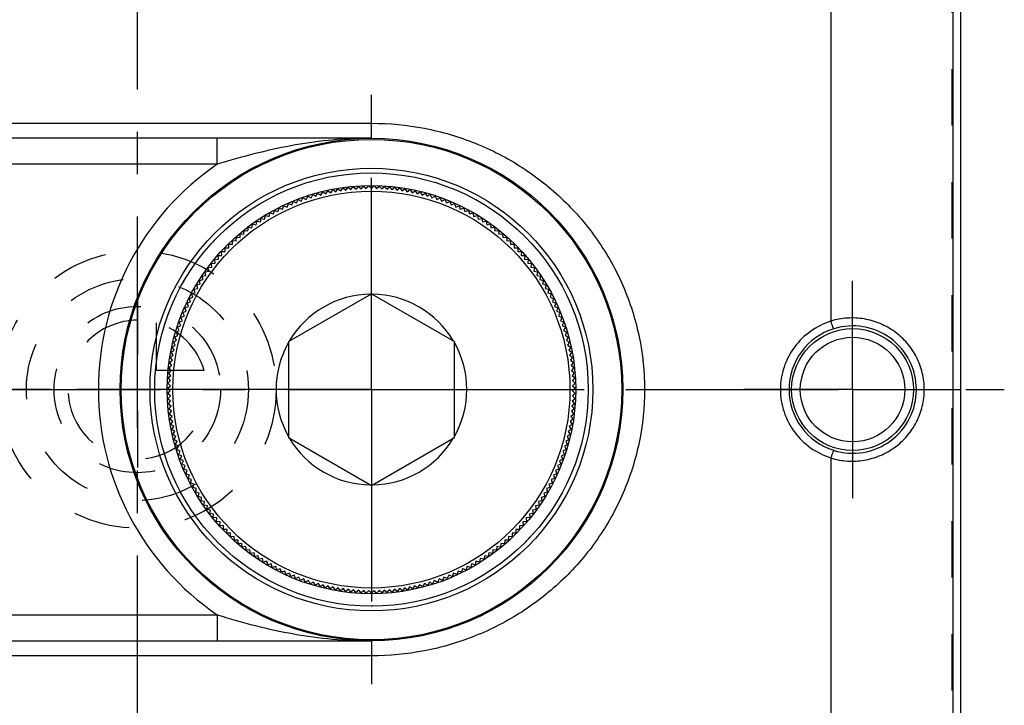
# Model space of a CAD drawing. Header units: millimetres. Extents: x 400 to 600, y 378 to 622.
# Tile 3 of 4: x 486 to 600, y 464 to 543. Entities that reach past the tile are written whole.
import ezdxf

# ---------------------------------------------------------------- set-up
doc = ezdxf.new("R2010")
doc.units = ezdxf.units.MM
doc.header["$LTSCALE"] = 65.185185
doc.linetypes.add('CENTER', pattern=[0.6, 0.375, -0.075, 0.075, -0.075])
doc.linetypes.add('HIDDEN', pattern=[0.2, 0.1, -0.1])
doc.layers.get('0').update_dxf_attribs({"linetype": 'CONTINUOUS'})
for name, color, linetype in [('ACHSEN_S', 7, 'CONTINUOUS'), ('FASEN', 7, 'CONTINUOUS'), ('FLAECHEN', 7, 'CONTINUOUS'), ('KONST.EL_MIT_GEO', 7, 'CONTINUOUS'), ('KURVEN', 7, 'CONTINUOUS')]:
    doc.layers.add(name, color=color, linetype=linetype)

msp = doc.modelspace()

# ---------------------------------------------------------------- linework, layer by layer
at = {"color": 7, "linetype": 'Continuous'}
for p, q in [((580, 592.11), (580, 507.9)), ((580, 492.1), (580, 407.89))]:
    msp.add_line(p, q, dxfattribs=at)
at = {"layer": 'ACHSEN_S', "color": 2, "linetype": 'CENTER'}
for p, q in [((500, 378.2), (500, 621.8)), ((400, 500), (600, 500))]:
    msp.add_line(p, q, dxfattribs=at)
at = {"layer": 'FASEN', "color": 7, "linetype": 'Continuous'}
for radius in [25, 23.56]:
    msp.add_circle((527, 500), radius, dxfattribs=at)
at = {"layer": 'FLAECHEN', "color": 2, "linetype": 'CENTER'}
for p, q in [((527, 500), (527, 534)), ((582.5, 500), (582.5, 512.53)), ((457, 500), (487, 500)), ((527, 500), (493, 500)), ((527, 500), (561, 500)), ((527, 500), (527, 466)), ((582.5, 500), (569.97, 500)), ((582.5, 500), (595.03, 500)), ((582.5, 500), (582.5, 487.47))]:
    msp.add_line(p, q, dxfattribs=at)
at = {"layer": 'KONST.EL_MIT_GEO', "color": 7, "linetype": 'Continuous'}
for p, q in [((595, 383.2), (595, 616.8)), ((594.09, 409.09), (594.09, 590.91)), ((461, 530.73), (527, 530.73)), ((527, 529), (527, 530.73)), ((527, 529), (461, 529)), ((509.22, 526), (509.22, 529)), ((509.22, 526), (461, 526)), ((520.03, 522.13), (520.22, 522.5)), ((520.22, 522.5), (520.59, 522.3)), ((520.59, 522.3), (520.8, 522.67)), ((520.8, 522.67), (521.16, 522.45)), ((521.16, 522.45), (521.38, 522.82)), ((521.38, 522.82), (521.74, 522.59)), ((521.74, 522.59), (521.96, 522.95)), ((521.96, 522.95), (522.31, 522.72)), ((522.31, 522.72), (522.54, 523.07)), ((522.54, 523.07), (522.89, 522.83)), ((522.89, 522.83), (523.13, 523.18)), ((523.13, 523.18), (523.47, 522.93)), ((523.47, 522.93), (523.72, 523.27)), ((523.72, 523.27), (524.06, 523.01)), ((524.06, 523.01), (524.32, 523.35)), ((524.32, 523.35), (524.64, 523.08)), ((524.64, 523.08), (524.91, 523.41)), ((524.91, 523.41), (525.23, 523.13)), ((525.23, 523.13), (525.51, 523.45)), ((525.51, 523.45), (525.82, 523.17)), ((525.82, 523.17), (526.1, 523.48)), ((526.1, 523.48), (526.41, 523.19)), ((526.41, 523.19), (526.7, 523.5)), ((526.7, 523.5), (527, 523.2)), ((527, 523.2), (527.3, 523.5)), ((527.3, 523.5), (527.59, 523.19)), ((527.59, 523.19), (527.9, 523.48)), ((527.9, 523.48), (528.18, 523.17)), ((528.18, 523.17), (528.49, 523.45)), ((528.49, 523.45), (528.77, 523.13)), ((528.77, 523.13), (529.09, 523.41)), ((529.09, 523.41), (529.36, 523.08)), ((529.36, 523.08), (529.68, 523.35)), ((529.68, 523.35), (529.94, 523.01)), ((529.94, 523.01), (530.28, 523.27)), ((530.28, 523.27), (530.53, 522.93)), ((530.53, 522.93), (530.87, 523.18)), ((530.87, 523.18), (531.11, 522.83)), ((531.11, 522.83), (531.46, 523.07)), ((531.46, 523.07), (531.69, 522.72)), ((531.69, 522.72), (532.04, 522.95)), ((532.04, 522.95), (532.26, 522.59)), ((532.26, 522.59), (532.62, 522.82)), ((532.62, 522.82), (532.84, 522.45)), ((532.84, 522.45), (533.2, 522.67)), ((533.2, 522.67), (533.41, 522.3)), ((533.41, 522.3), (533.78, 522.5)), ((533.78, 522.5), (533.97, 522.13)), ((517.28, 521.06), (517.42, 521.46)), ((517.42, 521.46), (517.82, 521.3)), ((517.82, 521.3), (517.97, 521.7)), ((517.97, 521.7), (518.36, 521.53)), ((518.36, 521.53), (518.53, 521.92)), ((518.53, 521.92), (518.91, 521.74)), ((518.91, 521.74), (519.09, 522.13)), ((519.09, 522.13), (519.47, 521.94)), ((519.47, 521.94), (519.65, 522.32)), ((519.65, 522.32), (520.03, 522.13)), ((533.97, 522.13), (534.35, 522.32)), ((534.35, 522.32), (534.53, 521.94)), ((534.53, 521.94), (534.91, 522.13)), ((534.91, 522.13), (535.09, 521.74)), ((535.09, 521.74), (535.47, 521.92)), ((535.47, 521.92), (535.64, 521.53)), ((535.64, 521.53), (536.03, 521.7)), ((536.03, 521.7), (536.18, 521.3)), ((536.18, 521.3), (536.58, 521.46)), ((536.58, 521.46), (536.72, 521.06)), ((515.19, 519.97), (515.29, 520.38)), ((515.29, 520.38), (515.7, 520.26)), ((515.7, 520.26), (515.82, 520.67)), ((515.82, 520.67), (516.22, 520.54)), ((516.22, 520.54), (516.35, 520.94)), ((516.35, 520.94), (516.75, 520.81)), ((516.75, 520.81), (516.88, 521.21)), ((516.88, 521.21), (517.28, 521.06)), ((536.72, 521.06), (537.12, 521.21)), ((537.12, 521.21), (537.25, 520.81)), ((537.25, 520.81), (537.65, 520.94)), ((537.65, 520.94), (537.78, 520.54)), ((537.78, 520.54), (538.18, 520.67)), ((538.18, 520.67), (538.3, 520.26)), ((538.3, 520.26), (538.71, 520.38)), ((538.71, 520.38), (538.81, 519.97)), ((513.22, 518.66), (513.28, 519.08)), ((513.28, 519.08), (513.7, 519.01)), ((513.7, 519.01), (513.77, 519.42)), ((513.77, 519.42), (514.19, 519.34)), ((514.19, 519.34), (514.27, 519.75)), ((514.27, 519.75), (514.68, 519.66)), ((514.68, 519.66), (514.78, 520.07)), ((514.78, 520.07), (515.19, 519.97)), ((538.81, 519.97), (539.22, 520.07)), ((539.22, 520.07), (539.32, 519.66)), ((539.32, 519.66), (539.73, 519.75)), ((539.73, 519.75), (539.81, 519.34)), ((539.81, 519.34), (540.23, 519.42)), ((540.23, 519.42), (540.3, 519.01)), ((540.3, 519.01), (540.72, 519.08)), ((540.72, 519.08), (540.78, 518.66)), ((511.84, 517.56), (511.87, 517.98)), ((511.87, 517.98), (512.29, 517.94)), ((512.29, 517.94), (512.33, 518.36)), ((512.33, 518.36), (512.75, 518.31)), ((512.75, 518.31), (512.8, 518.73)), ((512.8, 518.73), (513.22, 518.66)), ((540.78, 518.66), (541.2, 518.73)), ((541.2, 518.73), (541.25, 518.31)), ((541.25, 518.31), (541.67, 518.36)), ((541.67, 518.36), (541.71, 517.94)), ((541.71, 517.94), (542.13, 517.98)), ((542.13, 517.98), (542.16, 517.56)), ((510.54, 516.35), (510.54, 516.77)), ((510.54, 516.77), (510.97, 516.76)), ((510.97, 516.76), (510.98, 517.19)), ((510.98, 517.19), (511.4, 517.17)), ((511.4, 517.17), (511.42, 517.59)), ((511.42, 517.59), (511.84, 517.56)), ((542.16, 517.56), (542.58, 517.59)), ((542.58, 517.59), (542.6, 517.17)), ((542.6, 517.17), (543.02, 517.19)), ((543.02, 517.19), (543.03, 516.76)), ((543.03, 516.76), (543.46, 516.77)), ((543.46, 516.77), (543.46, 516.35)), ((509.71, 515.92), (510.13, 515.93)), ((509.73, 515.49), (509.71, 515.92)), ((510.13, 515.93), (510.12, 516.35)), ((510.12, 516.35), (510.54, 516.35)), ((543.46, 516.35), (543.88, 516.35)), ((543.88, 516.35), (543.87, 515.93)), ((543.87, 515.93), (544.29, 515.92)), ((544.29, 515.92), (544.27, 515.49)), ((508.55, 514.55), (508.97, 514.6)), ((508.6, 514.13), (508.55, 514.55)), ((508.92, 515.02), (509.35, 515.05)), ((508.97, 514.6), (508.92, 515.02)), ((509.31, 515.47), (509.73, 515.49)), ((509.35, 515.05), (509.31, 515.47)), ((544.27, 515.49), (544.69, 515.47)), ((544.69, 515.47), (544.65, 515.05)), ((544.65, 515.05), (545.08, 515.02)), ((545.08, 515.02), (545.03, 514.6)), ((545.03, 514.6), (545.45, 514.55)), ((545.45, 514.55), (545.4, 514.13)), ((507.83, 513.59), (508.25, 513.66)), ((507.91, 513.18), (507.83, 513.59)), ((508.18, 514.08), (508.6, 514.13)), ((508.25, 513.66), (508.18, 514.08)), ((545.4, 514.13), (545.82, 514.08)), ((545.82, 514.08), (545.75, 513.66)), ((545.75, 513.66), (546.17, 513.59)), ((546.17, 513.59), (546.09, 513.18)), ((507.17, 512.6), (507.58, 512.69)), ((507.26, 512.19), (507.17, 512.6)), ((507.49, 513.1), (507.91, 513.18)), ((507.58, 512.69), (507.49, 513.1)), ((546.09, 513.18), (546.51, 513.1)), ((546.51, 513.1), (546.42, 512.69)), ((546.42, 512.69), (546.83, 512.6)), ((546.83, 512.6), (546.74, 512.19)), ((506.26, 511.05), (506.67, 511.17)), ((506.55, 511.58), (506.96, 511.68)), ((506.67, 511.17), (506.55, 511.58)), ((506.85, 512.09), (507.26, 512.19)), ((506.96, 511.68), (506.85, 512.09)), ((546.74, 512.19), (547.15, 512.09)), ((547.15, 512.09), (547.04, 511.68)), ((547.04, 511.68), (547.45, 511.58)), ((547.45, 511.58), (547.33, 511.17)), ((547.33, 511.17), (547.74, 511.05)), ((505.73, 509.98), (506.13, 510.12)), ((505.88, 509.59), (505.73, 509.98)), ((505.99, 510.52), (506.39, 510.65)), ((506.13, 510.12), (505.99, 510.52)), ((506.39, 510.65), (506.26, 511.05)), ((517.42, 505.53), (527, 511.06)), ((527, 511.06), (536.58, 505.53)), ((547.74, 511.05), (547.61, 510.65)), ((547.61, 510.65), (548.01, 510.52)), ((548.01, 510.52), (547.87, 510.12)), ((547.87, 510.12), (548.27, 509.98)), ((548.27, 509.98), (548.12, 509.59)), ((505.25, 508.89), (505.64, 509.05)), ((505.42, 508.5), (505.25, 508.89)), ((505.48, 509.44), (505.88, 509.59)), ((505.64, 509.05), (505.48, 509.44)), ((548.12, 509.59), (548.52, 509.44)), ((548.52, 509.44), (548.36, 509.05)), ((548.36, 509.05), (548.75, 508.89)), ((548.75, 508.89), (548.58, 508.5)), ((504.82, 507.77), (505.21, 507.95)), ((505.01, 507.39), (504.82, 507.77)), ((505.03, 508.33), (505.42, 508.5)), ((505.21, 507.95), (505.03, 508.33)), ((548.58, 508.5), (548.97, 508.33)), ((548.97, 508.33), (548.79, 507.95)), ((548.79, 507.95), (549.18, 507.77)), ((549.18, 507.77), (548.99, 507.39)), ((504.46, 506.63), (504.83, 506.83)), ((504.66, 506.26), (504.46, 506.63)), ((504.63, 507.2), (505.01, 507.39)), ((504.83, 506.83), (504.63, 507.2)), ((548.99, 507.39), (549.37, 507.2)), ((549.37, 507.2), (549.17, 506.83)), ((549.17, 506.83), (549.54, 506.63)), ((549.54, 506.63), (549.34, 506.26)), ((504.15, 505.48), (504.51, 505.69)), ((504.37, 505.12), (504.15, 505.48)), ((504.3, 506.06), (504.66, 506.26)), ((504.51, 505.69), (504.3, 506.06)), ((517.42, 505.53), (517.42, 494.47)), ((536.58, 494.47), (536.58, 505.53)), ((549.34, 506.26), (549.7, 506.06)), ((549.7, 506.06), (549.49, 505.69)), ((549.49, 505.69), (549.85, 505.48)), ((549.85, 505.48), (549.63, 505.12)), ((503.9, 504.31), (504.25, 504.54)), ((504.14, 503.96), (503.9, 504.31)), ((504.02, 504.9), (504.37, 505.12)), ((504.25, 504.54), (504.02, 504.9)), ((549.63, 505.12), (549.98, 504.9)), ((549.98, 504.9), (549.75, 504.54)), ((549.75, 504.54), (550.1, 504.31)), ((550.1, 504.31), (549.86, 503.96)), ((503.71, 503.13), (504.05, 503.38)), ((503.8, 503.72), (504.14, 503.96)), ((504.05, 503.38), (503.8, 503.72)), ((549.86, 503.96), (550.2, 503.72)), ((550.2, 503.72), (549.95, 503.38)), ((549.95, 503.38), (550.29, 503.13)), ((503.58, 501.94), (503.91, 502.21)), ((503.64, 502.54), (503.97, 502.8)), ((503.91, 502.21), (503.64, 502.54)), ((503.97, 502.8), (503.71, 503.13)), ((550.29, 503.13), (550.03, 502.8)), ((550.03, 502.8), (550.36, 502.54)), ((550.36, 502.54), (550.09, 502.21)), ((550.09, 502.21), (550.42, 501.94)), ((503.51, 500.75), (503.82, 501.03)), ((503.54, 501.34), (503.86, 501.62)), ((503.82, 501.03), (503.54, 501.34)), ((503.86, 501.62), (503.58, 501.94)), ((550.42, 501.94), (550.14, 501.62)), ((550.14, 501.62), (550.46, 501.34)), ((550.46, 501.34), (550.18, 501.03)), ((550.18, 501.03), (550.49, 500.75)), ((503.5, 500.15), (503.81, 500.44)), ((503.8, 499.85), (503.5, 500.15)), ((503.81, 500.44), (503.51, 500.75)), ((503.51, 499.55), (503.8, 499.85)), ((550.49, 500.75), (550.19, 500.44)), ((550.19, 500.44), (550.5, 500.15)), ((550.5, 500.15), (550.2, 499.85)), ((550.2, 499.85), (550.49, 499.55)), ((503.81, 499.26), (503.51, 499.55)), ((503.52, 498.95), (503.81, 499.26)), ((503.84, 498.67), (503.52, 498.95)), ((503.56, 498.36), (503.84, 498.67)), ((550.48, 498.95), (550.16, 498.67)), ((550.16, 498.67), (550.44, 498.36)), ((550.49, 499.55), (550.19, 499.26)), ((550.19, 499.26), (550.48, 498.95)), ((503.88, 498.08), (503.56, 498.36)), ((503.61, 497.76), (503.88, 498.08)), ((503.94, 497.5), (503.61, 497.76)), ((503.67, 497.17), (503.94, 497.5)), ((550.39, 497.76), (550.06, 497.5)), ((550.06, 497.5), (550.33, 497.17)), ((550.44, 498.36), (550.12, 498.08)), ((550.12, 498.08), (550.39, 497.76)), ((504.01, 496.91), (503.67, 497.17)), ((503.75, 496.58), (504.01, 496.91)), ((504.09, 496.33), (503.75, 496.58)), ((503.85, 495.98), (504.09, 496.33)), ((550.25, 496.58), (549.91, 496.33)), ((549.91, 496.33), (550.15, 495.98)), ((550.33, 497.17), (549.99, 496.91)), ((549.99, 496.91), (550.25, 496.58)), ((504.2, 495.75), (503.85, 495.98)), ((503.96, 495.4), (504.2, 495.75)), ((504.31, 495.17), (503.96, 495.4)), ((550.04, 495.4), (549.69, 495.17)), ((550.15, 495.98), (549.8, 495.75)), ((549.8, 495.75), (550.04, 495.4)), ((504.08, 494.81), (504.31, 495.17)), ((504.44, 494.59), (504.08, 494.81)), ((504.22, 494.23), (504.44, 494.59)), ((504.59, 494.02), (504.22, 494.23)), ((517.42, 494.47), (527, 488.94)), ((527, 488.94), (536.58, 494.47)), ((549.78, 494.23), (549.41, 494.02)), ((549.92, 494.81), (549.56, 494.59)), ((549.56, 494.59), (549.78, 494.23)), ((549.69, 495.17), (549.92, 494.81)), ((504.37, 493.65), (504.59, 494.02)), ((504.75, 493.45), (504.37, 493.65)), ((504.54, 493.08), (504.75, 493.45)), ((504.92, 492.89), (504.54, 493.08)), ((549.46, 493.08), (549.08, 492.89)), ((549.63, 493.65), (549.25, 493.45)), ((549.25, 493.45), (549.46, 493.08)), ((549.41, 494.02), (549.63, 493.65)), ((504.73, 492.51), (504.92, 492.89)), ((505.11, 492.33), (504.73, 492.51)), ((504.92, 491.95), (505.11, 492.33)), ((505.31, 491.77), (504.92, 491.95)), ((549.08, 491.95), (548.69, 491.77)), ((549.27, 492.51), (548.89, 492.33)), ((548.89, 492.33), (549.08, 491.95)), ((549.08, 492.89), (549.27, 492.51)), ((505.14, 491.39), (505.31, 491.77)), ((505.53, 491.22), (505.14, 491.39)), ((505.36, 490.84), (505.53, 491.22)), ((505.76, 490.68), (505.36, 490.84)), ((505.6, 490.29), (505.76, 490.68)), ((548.64, 490.84), (548.24, 490.68)), ((548.24, 490.68), (548.4, 490.29)), ((548.86, 491.39), (548.47, 491.22)), ((548.47, 491.22), (548.64, 490.84)), ((548.69, 491.77), (548.86, 491.39)), ((506, 490.14), (505.6, 490.29)), ((505.86, 489.75), (506, 490.14)), ((506.26, 489.61), (505.86, 489.75)), ((506.12, 489.21), (506.26, 489.61)), ((548.14, 489.75), (547.74, 489.61)), ((547.74, 489.61), (547.88, 489.21)), ((548.4, 490.29), (548, 490.14)), ((548, 490.14), (548.14, 489.75)), ((506.53, 489.09), (506.12, 489.21)), ((506.4, 488.68), (506.53, 489.09)), ((506.81, 488.57), (506.4, 488.68)), ((506.7, 488.16), (506.81, 488.57)), ((547.6, 488.68), (547.19, 488.57)), ((547.19, 488.57), (547.3, 488.16)), ((547.88, 489.21), (547.47, 489.09)), ((547.47, 489.09), (547.6, 488.68)), ((507.11, 488.06), (506.7, 488.16)), ((507.01, 487.65), (507.11, 488.06)), ((507.42, 487.56), (507.01, 487.65)), ((507.33, 487.15), (507.42, 487.56)), ((546.99, 487.65), (546.58, 487.56)), ((546.58, 487.56), (546.67, 487.15)), ((547.3, 488.16), (546.89, 488.06)), ((546.89, 488.06), (546.99, 487.65)), ((507.74, 487.07), (507.33, 487.15)), ((507.66, 486.65), (507.74, 487.07)), ((508.08, 486.58), (507.66, 486.65)), ((508.01, 486.16), (508.08, 486.58)), ((508.42, 486.1), (508.01, 486.16)), ((508.36, 485.68), (508.42, 486.1)), ((545.99, 486.16), (545.58, 486.1)), ((545.58, 486.1), (545.64, 485.68)), ((546.34, 486.65), (545.92, 486.58)), ((545.92, 486.58), (545.99, 486.16)), ((546.67, 487.15), (546.26, 487.07)), ((546.26, 487.07), (546.34, 486.65)), ((508.78, 485.64), (508.36, 485.68)), ((508.73, 485.22), (508.78, 485.64)), ((509.16, 485.18), (508.73, 485.22)), ((509.12, 484.76), (509.16, 485.18)), ((545.27, 485.22), (544.84, 485.18)), ((544.84, 485.18), (544.88, 484.76)), ((545.64, 485.68), (545.22, 485.64)), ((545.22, 485.64), (545.27, 485.22)), ((509.54, 484.73), (509.12, 484.76)), ((509.51, 484.31), (509.54, 484.73)), ((509.93, 484.29), (509.51, 484.31)), ((509.92, 483.87), (509.93, 484.29)), ((510.34, 483.86), (509.92, 483.87)), ((510.33, 483.44), (510.34, 483.86)), ((544.08, 483.87), (543.66, 483.86)), ((543.66, 483.86), (543.67, 483.44)), ((544.49, 484.31), (544.07, 484.29)), ((544.07, 484.29), (544.08, 483.87)), ((544.88, 484.76), (544.46, 484.73)), ((544.46, 484.73), (544.49, 484.31)), ((510.75, 483.44), (510.33, 483.44)), ((510.76, 483.02), (510.75, 483.44)), ((511.18, 483.03), (510.76, 483.02)), ((511.19, 482.61), (511.18, 483.03)), ((542.82, 483.03), (542.81, 482.61)), ((543.24, 483.02), (542.82, 483.03)), ((543.25, 483.44), (543.24, 483.02)), ((543.67, 483.44), (543.25, 483.44)), ((511.62, 482.64), (511.19, 482.61)), ((511.64, 482.21), (511.62, 482.64)), ((512.06, 482.25), (511.64, 482.21)), ((512.1, 481.83), (512.06, 482.25)), ((512.52, 481.88), (512.1, 481.83)), ((512.57, 481.46), (512.52, 481.88)), ((541.48, 481.88), (541.43, 481.46)), ((541.9, 481.83), (541.48, 481.88)), ((541.94, 482.25), (541.9, 481.83)), ((542.36, 482.21), (541.94, 482.25)), ((542.38, 482.64), (542.36, 482.21)), ((542.81, 482.61), (542.38, 482.64)), ((512.99, 481.51), (512.57, 481.46)), ((513.04, 481.09), (512.99, 481.51)), ((513.46, 481.16), (513.04, 481.09)), ((513.53, 480.75), (513.46, 481.16)), ((513.94, 480.82), (513.53, 480.75)), ((514.02, 480.41), (513.94, 480.82)), ((514.44, 480.5), (514.02, 480.41)), ((514.52, 480.09), (514.44, 480.5)), ((539.56, 480.5), (539.48, 480.09)), ((539.98, 480.41), (539.56, 480.5)), ((540.06, 480.82), (539.98, 480.41)), ((540.47, 480.75), (540.06, 480.82)), ((540.54, 481.16), (540.47, 480.75)), ((540.96, 481.09), (540.54, 481.16)), ((541.01, 481.51), (540.96, 481.09)), ((541.43, 481.46), (541.01, 481.51)), ((514.94, 480.19), (514.52, 480.09)), ((515.04, 479.78), (514.94, 480.19)), ((515.44, 479.89), (515.04, 479.78)), ((515.55, 479.48), (515.44, 479.89)), ((515.96, 479.6), (515.55, 479.48)), ((516.08, 479.19), (515.96, 479.6)), ((516.48, 479.32), (516.08, 479.19)), ((516.61, 478.92), (516.48, 479.32)), ((537.52, 479.32), (537.39, 478.92)), ((537.92, 479.19), (537.52, 479.32)), ((538.04, 479.6), (537.92, 479.19)), ((538.45, 479.48), (538.04, 479.6)), ((538.56, 479.89), (538.45, 479.48)), ((538.96, 479.78), (538.56, 479.89)), ((539.06, 480.19), (538.96, 479.78)), ((539.48, 480.09), (539.06, 480.19)), ((517.01, 479.06), (516.61, 478.92)), ((517.15, 478.66), (517.01, 479.06)), ((517.55, 478.82), (517.15, 478.66)), ((517.7, 478.42), (517.55, 478.82)), ((518.09, 478.58), (517.7, 478.42)), ((518.25, 478.19), (518.09, 478.58)), ((518.64, 478.36), (518.25, 478.19)), ((518.81, 477.98), (518.64, 478.36)), ((519.19, 478.16), (518.81, 477.98)), ((519.37, 477.77), (519.19, 478.16)), ((534.81, 478.16), (534.63, 477.77)), ((535.19, 477.98), (534.81, 478.16)), ((535.36, 478.36), (535.19, 477.98)), ((535.75, 478.19), (535.36, 478.36)), ((535.91, 478.58), (535.75, 478.19)), ((536.3, 478.42), (535.91, 478.58)), ((536.45, 478.82), (536.3, 478.42)), ((536.85, 478.66), (536.45, 478.82)), ((536.99, 479.06), (536.85, 478.66)), ((537.39, 478.92), (536.99, 479.06)), ((519.75, 477.96), (519.37, 477.77)), ((519.94, 477.59), (519.75, 477.96)), ((520.31, 477.79), (519.94, 477.59)), ((520.51, 477.42), (520.31, 477.79)), ((520.88, 477.62), (520.51, 477.42)), ((521.09, 477.26), (520.88, 477.62)), ((521.45, 477.48), (521.09, 477.26)), ((521.67, 477.11), (521.45, 477.48)), ((522.02, 477.34), (521.67, 477.11)), ((522.25, 476.99), (522.02, 477.34)), ((522.6, 477.22), (522.25, 476.99)), ((522.84, 476.87), (522.6, 477.22)), ((523.18, 477.12), (522.84, 476.87)), ((523.43, 476.77), (523.18, 477.12)), ((523.76, 477.03), (523.43, 476.77)), ((524.02, 476.69), (523.76, 477.03)), ((530.24, 477.03), (529.98, 476.69)), ((530.57, 476.77), (530.24, 477.03)), ((530.82, 477.12), (530.57, 476.77)), ((531.16, 476.87), (530.82, 477.12)), ((531.4, 477.22), (531.16, 476.87)), ((531.75, 476.99), (531.4, 477.22)), ((531.98, 477.34), (531.75, 476.99)), ((532.33, 477.11), (531.98, 477.34)), ((532.55, 477.48), (532.33, 477.11)), ((532.91, 477.26), (532.55, 477.48)), ((533.12, 477.62), (532.91, 477.26)), ((533.49, 477.42), (533.12, 477.62)), ((533.69, 477.79), (533.49, 477.42)), ((534.06, 477.59), (533.69, 477.79)), ((534.25, 477.96), (534.06, 477.59)), ((534.63, 477.77), (534.25, 477.96)), ((524.35, 476.95), (524.02, 476.69)), ((524.61, 476.62), (524.35, 476.95)), ((524.94, 476.89), (524.61, 476.62)), ((525.21, 476.57), (524.94, 476.89)), ((525.53, 476.85), (525.21, 476.57)), ((525.8, 476.53), (525.53, 476.85)), ((526.12, 476.82), (525.8, 476.53)), ((526.4, 476.51), (526.12, 476.82)), ((526.7, 476.8), (526.4, 476.51)), ((527, 476.5), (526.7, 476.8)), ((527.3, 476.8), (527, 476.5)), ((527.6, 476.51), (527.3, 476.8)), ((527.88, 476.82), (527.6, 476.51)), ((528.2, 476.53), (527.88, 476.82)), ((528.47, 476.85), (528.2, 476.53)), ((528.79, 476.57), (528.47, 476.85)), ((529.06, 476.89), (528.79, 476.57)), ((529.39, 476.62), (529.06, 476.89)), ((529.65, 476.95), (529.39, 476.62)), ((529.98, 476.69), (529.65, 476.95)), ((461, 474), (509.22, 474)), ((509.22, 474), (509.22, 471)), ((461, 471), (527, 471)), ((527, 471), (527, 469.27)), ((527, 469.27), (461, 469.27))]:
    msp.add_line(p, q, dxfattribs=at)
at = {"layer": 'KONST.EL_MIT_GEO', "color": 8, "linetype": 'HIDDEN'}
msp.add_line((594, 413.12), (594, 586.88), dxfattribs=at)
at = {"layer": 'KONST.EL_MIT_GEO', "color": 7, "linetype": 'Continuous'}
for centre, radius in [((527, 500), 29), ((527, 500), 28.87), ((527, 500), 25.54), ((527, 500), 22.9), ((582.5, 500), 7.03), ((582.5, 500), 6.03)]:
    msp.add_circle(centre, radius, dxfattribs=at)
at = {"layer": 'KONST.EL_MIT_GEO', "color": 8, "linetype": 'HIDDEN'}
msp.add_circle((527, 500), 25, dxfattribs=at)
at = {"layer": 'KONST.EL_MIT_GEO', "color": 7, "linetype": 'Continuous'}
for centre, radius, start, end in [((527, 480.19), 48.81, 89.9993, 90.8174), ((527, 500), 31.5, 124.3713, 235.6287), ((527, 500), 11, 90.5115, 149.4885), ((527, 500), 11, 30.5115, 89.4885), ((582.51, 500), 7.34, 107.2274, 180.0304), ((582.52, 500.01), 7.34, 359.9262, 107.3253), ((527, 500), 11, 150.5115, 209.4885), ((527, 500), 11, 330.5115, 29.4885), ((582.51, 500), 7.34, 179.9696, 252.7726), ((582.52, 499.99), 7.34, 252.6746, 0.0739), ((527, 500), 11, 210.5115, 269.4885), ((527, 500), 11, 270.5115, 329.4885)]:
    msp.add_arc(centre, radius, start, end, dxfattribs=at)
for points, knots in [([(527, 530.73), (529.04, 530.73), (533.14, 530.34), (539.04, 528.61), (544.48, 525.8), (549.27, 522.01), (553.24, 517.36), (556.22, 512), (558.08, 506.14), (558.71, 500), (558.08, 493.86), (556.22, 488), (553.24, 482.64), (549.27, 477.99), (544.48, 474.2), (539.04, 471.39), (533.14, 469.66), (529.04, 469.27), (527, 469.27)], [0, 0, 0, 0, 0.062843, 0.125486, 0.187849, 0.250017, 0.312183, 0.374538, 0.43717, 0.5, 0.56283, 0.625462, 0.687817, 0.749983, 0.812151, 0.874514, 0.937157, 1, 1, 1, 1]), ([(526.3, 529), (524.86, 528.97), (521.98, 528.81), (517.68, 528.18), (513.42, 527.23), (510.61, 526.43), (509.22, 526)], [0, 0, 0, 0, 0.248442, 0.497527, 0.747914, 1, 1, 1, 1]), ([(580, 507.88), (579.17, 507.62), (577.58, 506.83), (575.68, 504.98), (574.46, 502.62), (574.17, 500.87), (574.17, 500)], [0, 0, 0, 0, 0.250012, 0.499937, 0.749912, 1, 1, 1, 1]), ([(590.77, 500), (590.77, 500.65), (590.62, 501.94), (589.94, 503.77), (588.85, 505.4), (587.41, 506.72), (585.71, 507.68), (583.84, 508.22), (581.89, 508.32), (580.61, 508.09), (580, 507.9)], [0, 0, 0, 0, 0.125178, 0.25035, 0.375521, 0.500667, 0.625744, 0.750689, 0.875441, 1, 1, 1, 1]), ([(580.34, 507.01), (580.33, 507.01), (580.31, 507.04), (580.29, 507.09), (580.25, 507.17), (580.21, 507.27), (580.16, 507.4), (580.09, 507.6), (580.04, 507.76), (580, 507.88)], [0, 0, 0, 0, 0.027729, 0.088535, 0.181705, 0.304466, 0.45289, 0.622058, 1, 1, 1, 1]), ([(574.17, 500), (574.17, 499.13), (574.46, 497.38), (575.68, 495.02), (577.58, 493.17), (579.17, 492.38), (580, 492.12)], [0, 0, 0, 0, 0.250081, 0.500059, 0.749986, 1, 1, 1, 1]), ([(580, 492.1), (580.61, 491.91), (581.89, 491.68), (583.84, 491.78), (585.71, 492.32), (587.41, 493.28), (588.85, 494.6), (589.94, 496.23), (590.62, 498.06), (590.77, 499.35), (590.77, 500)], [0, 0, 0, 0, 0.124561, 0.249313, 0.374255, 0.499331, 0.624477, 0.749646, 0.874818, 1, 1, 1, 1]), ([(580.34, 492.99), (580.33, 492.99), (580.31, 492.96), (580.29, 492.91), (580.25, 492.83), (580.21, 492.73), (580.16, 492.6), (580.09, 492.4), (580.04, 492.24), (580, 492.12)], [0, 0, 0, 0, 0.027755, 0.088562, 0.181724, 0.304482, 0.452902, 0.622067, 1, 1, 1, 1]), ([(509.22, 474), (510.67, 473.55), (513.59, 472.72), (518.02, 471.75), (522.5, 471.14), (525.5, 471), (527, 471)], [0, 0, 0, 0, 0.252122, 0.502483, 0.751542, 1, 1, 1, 1])]:
    msp.add_open_spline(points, degree=3, knots=knots, dxfattribs=at)
for points in [[(580, 507.88), (580, 507.88), (580, 507.89), (580, 507.9)], [(580, 492.1), (580, 492.11), (580, 492.12), (580.01, 492.12)]]:
    msp.add_open_spline(points, degree=3, dxfattribs=at)
at = {"layer": 'KURVEN', "color": 8, "linetype": 'HIDDEN'}
for p, q in [((500, 510.57), (500, 489.43)), ((502.2, 502.2), (502.2, 507.69)), ((507.69, 502.2), (502.2, 502.2)), ((516, 500), (484, 500))]:
    msp.add_line(p, q, dxfattribs=at)
for radius in [16, 12.8, 9.6]:
    msp.add_circle((500, 500), radius, dxfattribs=at)
for start, end in [(90, 360), (15.962, 74.038)]:
    msp.add_arc((500, 500), 8, start, end, dxfattribs=at)

doc.saveas('drawing.dxf')
